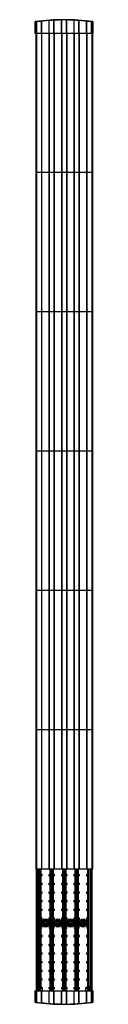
# Model space of a CAD drawing. Header units: millimetres. Extents: x 562 to 646, y 119 to 1536.
import ezdxf

# ---------------------------------------------------------------- set-up
doc = ezdxf.new("R2010")
doc.units = ezdxf.units.MM
doc.header["$LTSCALE"] = 108.555159
doc.layers.get('0').update_dxf_attribs({"linetype": 'CONTINUOUS'})

msp = doc.modelspace()

# ---------------------------------------------------------------- linework, layer by layer
at = {"color": 7}
for p, q in [((562.1, 1532.1), (562.1, 1516.6)), ((562.1, 1532.1), (563.1, 1532.1)), ((563.1, 1532.1), (563, 1533.1)), ((563.1, 1516.6), (563.1, 1532.1)), ((563.3, 1531.8), (563.3, 1516.6)), ((564.6, 1532.9), (564.8, 1532.9)), ((564.8, 1532.9), (564.8, 1533.3)), ((564.8, 1516.6), (564.8, 1532.9)), ((571.1, 1533.7), (571.1, 1534.1)), ((571.5, 1533.8), (571.1, 1533.7)), ((571.1, 1533.7), (571.1, 1516.6)), ((571.5, 1533.8), (571.5, 1516.6)), ((571.8, 1533.8), (571.5, 1533.8)), ((571.8, 1516.6), (571.8, 1533.8)), ((582.2, 1534.7), (582.2, 1516.6)), ((582.2, 1534.7), (582.5, 1534.7)), ((582.9, 1534.8), (582.5, 1534.7)), ((582.5, 1516.6), (582.5, 1534.7)), ((582.9, 1534.8), (582.9, 1535.2)), ((582.9, 1516.6), (582.9, 1534.8)), ((589.1, 1535.1), (589.1, 1535.5)), ((589.5, 1535.2), (589.1, 1535.1)), ((589.1, 1535.1), (589.1, 1516.6)), ((589.5, 1535.2), (589.5, 1516.6)), ((589.8, 1535.2), (589.5, 1535.2)), ((589.8, 1516.6), (589.8, 1535.2)), ((600.2, 1535.5), (600.2, 1516.6)), ((600.2, 1535.5), (600.5, 1535.5)), ((600.5, 1516.6), (600.5, 1535.5)), ((600.9, 1535.5), (600.5, 1535.5)), ((600.9, 1535.5), (600.9, 1535.9)), ((600.9, 1516.6), (600.9, 1535.5)), ((607.1, 1535.5), (607.1, 1535.9)), ((607.1, 1535.5), (607.1, 1516.6)), ((607.5, 1535.5), (607.1, 1535.5)), ((607.5, 1535.5), (607.5, 1516.6)), ((607.8, 1535.5), (607.5, 1535.5)), ((607.8, 1516.6), (607.8, 1535.5)), ((618.2, 1535.2), (618.2, 1516.6)), ((618.2, 1535.2), (618.5, 1535.2)), ((618.5, 1516.6), (618.5, 1535.2)), ((618.9, 1535.1), (618.5, 1535.2)), ((618.9, 1535.1), (619, 1535.5)), ((618.9, 1516.6), (618.9, 1535.1)), ((625.1, 1534.8), (625.2, 1535.2)), ((625.1, 1534.8), (625.1, 1516.6)), ((625.5, 1534.7), (625.1, 1534.8)), ((625.5, 1534.7), (625.5, 1516.6)), ((625.8, 1534.7), (625.5, 1534.7)), ((625.8, 1516.6), (625.8, 1534.7)), ((636.2, 1533.8), (636.2, 1516.6)), ((636.2, 1533.8), (636.5, 1533.8)), ((636.5, 1516.6), (636.5, 1533.8)), ((636.9, 1533.7), (636.5, 1533.8)), ((636.9, 1533.7), (637, 1534.1)), ((636.9, 1516.6), (636.9, 1533.7)), ((643.2, 1532.9), (643.3, 1533.3)), ((643.2, 1532.9), (643.2, 1516.6)), ((643.2, 1532.9), (643.4, 1532.9)), ((644.7, 1516.6), (644.7, 1531.8)), ((645.1, 1533.1), (644.9, 1532.1)), ((644.9, 1532.1), (644.9, 1516.6)), ((644.9, 1532.1), (645.9, 1532.1)), ((645.9, 1516.6), (645.9, 1532.1)), ((562.1, 1516.6), (582.9, 1516.6)), ((563.5, 1516.6), (563.5, 313.6)), ((565, 313.6), (565, 1516.6)), ((571.5, 1516.6), (571.5, 313.6)), ((571.9, 1516.6), (571.9, 313.6)), ((572.2, 313.6), (572.2, 1516.6)), ((582.6, 1516.6), (582.6, 313.6)), ((582.9, 313.6), (582.9, 1516.6)), ((582.9, 1516.6), (600.9, 1516.6)), ((583.3, 313.6), (583.3, 1516.6)), ((589.5, 1516.6), (589.5, 313.6)), ((589.9, 1516.6), (589.9, 313.6)), ((590.2, 313.6), (590.2, 1516.6)), ((600.6, 1516.6), (600.6, 313.6)), ((600.9, 313.6), (600.9, 1516.6)), ((600.9, 1516.6), (618.9, 1516.6)), ((601.3, 313.6), (601.3, 1516.6)), ((607.5, 1516.6), (607.5, 313.6)), ((607.9, 1516.6), (607.9, 313.6)), ((608.2, 313.6), (608.2, 1516.6)), ((618.6, 1516.6), (618.6, 313.6)), ((618.9, 313.6), (618.9, 1516.6)), ((618.9, 1516.6), (636.9, 1516.6)), ((619.3, 313.6), (619.3, 1516.6)), ((625.5, 1516.6), (625.5, 313.6)), ((625.9, 1516.6), (625.9, 313.6)), ((626.2, 313.6), (626.2, 1516.6)), ((636.6, 1516.6), (636.6, 313.6)), ((636.9, 313.6), (636.9, 1516.6)), ((636.9, 1516.6), (645.9, 1516.6)), ((637.3, 313.6), (637.3, 1516.6)), ((643.9, 1516.6), (643.9, 313.6)), ((645.4, 313.6), (645.4, 1516.6)), ((645.4, 1316.1), (563.5, 1316.1)), ((645.4, 1115.6), (563.5, 1115.6)), ((645.4, 915.1), (563.5, 915.1)), ((645.4, 714.6), (563.5, 714.6)), ((645.4, 514.1), (563.5, 514.1)), ((645.4, 313.6), (563.5, 313.6)), ((564.3, 138.6), (564.3, 313.6)), ((565.3, 313.6), (565.3, 138.6)), ((567.3, 138.6), (567.3, 313.6)), ((568.8, 313.6), (568.8, 144.6)), ((569.4, 139.4), (569.4, 313.6)), ((569.5, 139.6), (569.5, 313.6)), ((571, 306), (571, 313.6)), ((583.8, 313.6), (583.8, 306)), ((585.3, 313.6), (585.3, 138.6)), ((585.4, 313.6), (585.4, 138.6)), ((585.9, 138.6), (585.9, 313.6)), ((586.9, 313.6), (586.9, 138.6)), ((587.4, 138.6), (587.4, 313.6)), ((587.5, 138.6), (587.5, 313.6)), ((589, 306), (589, 313.6)), ((601.8, 313.6), (601.8, 306)), ((603.3, 313.6), (603.3, 138.6)), ((603.4, 313.6), (603.4, 138.6)), ((603.9, 138.6), (603.9, 313.6)), ((604.9, 313.6), (604.9, 138.6)), ((605.4, 138.6), (605.4, 313.6)), ((605.5, 138.6), (605.5, 313.6)), ((607, 306), (607, 313.6)), ((619.8, 313.6), (619.8, 306)), ((621.3, 313.6), (621.3, 138.6)), ((621.4, 313.6), (621.4, 138.6)), ((621.9, 138.6), (621.9, 313.6)), ((622.9, 313.6), (622.9, 138.6)), ((623.4, 138.6), (623.4, 313.6)), ((623.5, 138.6), (623.5, 313.6)), ((625, 306), (625, 313.6)), ((637.8, 313.6), (637.8, 306)), ((639.3, 313.6), (639.3, 138.6)), ((639.4, 313.6), (639.4, 138.6)), ((640, 144.6), (640, 313.6)), ((641.5, 313.6), (641.5, 138.6)), ((643.5, 138.6), (643.5, 313.6)), ((644.5, 138.6), (644.5, 313.6)), ((564.3, 305.8), (564.3, 141.8)), ((564.7, 305.1), (565.3, 304.9)), ((569.5, 306), (572.5, 306)), ((572.5, 304), (569.5, 304)), ((570.5, 306), (570.5, 304)), ((571, 293.5), (571, 304)), ((572, 304), (572, 306)), ((572.5, 304), (572.5, 306)), ((582.4, 306), (585.3, 306)), ((582.4, 306), (582.4, 304)), ((582.4, 304), (585.3, 304)), ((582.7, 306), (582.7, 304)), ((583.8, 304), (583.8, 293.5)), ((584.2, 304), (584.2, 306)), ((587.5, 306), (590.5, 306)), ((590.5, 304), (587.5, 304)), ((588.5, 306), (588.5, 304)), ((589, 293.5), (589, 304)), ((590, 304), (590, 306)), ((590.5, 304), (590.5, 306)), ((600.4, 306), (603.3, 306)), ((600.4, 306), (600.4, 304)), ((600.4, 304), (603.3, 304)), ((600.7, 306), (600.7, 304)), ((601.8, 304), (601.8, 293.5)), ((602.2, 304), (602.2, 306)), ((605.5, 306), (608.5, 306)), ((608.5, 304), (605.5, 304)), ((606.5, 306), (606.5, 304)), ((607, 293.5), (607, 304)), ((608, 304), (608, 306)), ((608.5, 304), (608.5, 306)), ((618.2, 306), (621.3, 306)), ((618.2, 306), (618.2, 304)), ((618.2, 304), (621.3, 304)), ((618.7, 306), (618.7, 304)), ((619.8, 304), (619.8, 293.5)), ((620.2, 304), (620.2, 306)), ((623.5, 306), (626.5, 306)), ((626.5, 304), (623.5, 304)), ((624.5, 306), (624.5, 304)), ((625, 293.5), (625, 304)), ((626, 304), (626, 306)), ((626.5, 304), (626.5, 306)), ((636.2, 306), (639.3, 306)), ((636.2, 306), (636.2, 304)), ((636.2, 304), (639.3, 304)), ((636.7, 306), (636.7, 304)), ((637.8, 304), (637.8, 293.5)), ((638.2, 304), (638.2, 306)), ((643.5, 304.9), (644.1, 305.2)), ((564.3, 291.8), (564.6, 291.8)), ((564.6, 280.8), (564.6, 291.8)), ((565.3, 292.7), (564.7, 292.4)), ((564.9, 292.2), (564.7, 292.4)), ((565.3, 292.3), (564.9, 292.2)), ((569.5, 293.5), (572.5, 293.5)), ((572.5, 291.5), (569.5, 291.5)), ((570.5, 293.5), (570.5, 291.5)), ((571, 281), (571, 291.5)), ((572, 291.5), (572, 293.5)), ((572.5, 291.5), (572.5, 293.5)), ((582.4, 293.5), (585.3, 293.5)), ((582.4, 293.5), (582.4, 291.5)), ((582.4, 291.5), (585.3, 291.5)), ((582.7, 293.5), (582.7, 291.5)), ((583.8, 291.5), (583.8, 281)), ((584.2, 291.5), (584.2, 293.5)), ((587.5, 293.5), (590.5, 293.5)), ((590.5, 291.5), (587.5, 291.5)), ((588.5, 293.5), (588.5, 291.5)), ((589, 281), (589, 291.5)), ((590, 291.5), (590, 293.5)), ((590.5, 291.5), (590.5, 293.5)), ((600.4, 293.5), (603.3, 293.5)), ((600.4, 293.5), (600.4, 291.5)), ((600.4, 291.5), (603.3, 291.5)), ((600.7, 293.5), (600.7, 291.5)), ((601.8, 291.5), (601.8, 281)), ((602.2, 291.5), (602.2, 293.5)), ((605.5, 293.5), (608.5, 293.5)), ((608.5, 291.5), (605.5, 291.5)), ((606.5, 293.5), (606.5, 291.5)), ((607, 281), (607, 291.5)), ((608, 291.5), (608, 293.5)), ((608.5, 291.5), (608.5, 293.5)), ((618.2, 293.5), (621.3, 293.5)), ((618.2, 293.5), (618.2, 291.5)), ((618.2, 291.5), (621.3, 291.5)), ((618.7, 293.5), (618.7, 291.5)), ((619.8, 291.5), (619.8, 281)), ((620.2, 291.5), (620.2, 293.5)), ((623.5, 293.5), (626.5, 293.5)), ((626.5, 291.5), (623.5, 291.5)), ((624.5, 293.5), (624.5, 291.5)), ((625, 281), (625, 291.5)), ((626, 291.5), (626, 293.5)), ((626.5, 291.5), (626.5, 293.5)), ((636.2, 293.5), (639.3, 293.5)), ((636.2, 293.5), (636.2, 291.5)), ((636.2, 291.5), (639.3, 291.5)), ((636.7, 293.5), (636.7, 291.5)), ((637.8, 291.5), (637.8, 281)), ((638.2, 291.5), (638.2, 293.5)), ((644.1, 292.4), (643.5, 292.7)), ((644, 292.1), (643.5, 292.3)), ((644.1, 292.4), (644, 292.1)), ((644.2, 291.8), (644.2, 280.8)), ((564.6, 280.8), (564.3, 280.8)), ((564.7, 280.1), (564.9, 280.4)), ((564.7, 280.1), (565.3, 279.9)), ((564.9, 280.4), (565.3, 280.2)), ((569.5, 281), (572.5, 281)), ((572.5, 279), (569.5, 279)), ((570.5, 281), (570.5, 279)), ((571, 268.5), (571, 279)), ((572, 279), (572, 281)), ((572.5, 279), (572.5, 281)), ((582.4, 281), (585.3, 281)), ((582.4, 281), (582.4, 279)), ((582.4, 279), (585.3, 279)), ((582.7, 281), (582.7, 279)), ((583.8, 279), (583.8, 268.5)), ((584.2, 279), (584.2, 281)), ((587.5, 281), (590.5, 281)), ((590.5, 279), (587.5, 279)), ((588.5, 281), (588.5, 279)), ((589, 268.5), (589, 279)), ((590, 279), (590, 281)), ((590.5, 279), (590.5, 281)), ((600.4, 281), (603.3, 281)), ((600.4, 281), (600.4, 279)), ((600.4, 279), (603.3, 279)), ((600.7, 281), (600.7, 279)), ((601.8, 279), (601.8, 268.5)), ((602.2, 279), (602.2, 281)), ((605.5, 281), (608.5, 281)), ((608.5, 279), (605.5, 279)), ((606.5, 281), (606.5, 279)), ((607, 268.5), (607, 279)), ((608, 279), (608, 281)), ((608.5, 279), (608.5, 281)), ((618.2, 281), (621.3, 281)), ((618.2, 281), (618.2, 279)), ((618.2, 279), (621.3, 279)), ((618.7, 281), (618.7, 279)), ((619.8, 279), (619.8, 268.5)), ((620.2, 279), (620.2, 281)), ((623.5, 281), (626.5, 281)), ((626.5, 279), (623.5, 279)), ((624.5, 281), (624.5, 279)), ((625, 268.5), (625, 279)), ((626, 279), (626, 281)), ((626.5, 279), (626.5, 281)), ((636.2, 281), (639.3, 281)), ((636.2, 281), (636.2, 279)), ((636.2, 279), (639.3, 279)), ((636.7, 281), (636.7, 279)), ((637.8, 279), (637.8, 268.5)), ((638.2, 279), (638.2, 281)), ((643.5, 280.2), (644, 280.4)), ((643.5, 279.9), (644.1, 280.2)), ((644, 280.4), (644.1, 280.2)), ((644.5, 280.8), (644.2, 280.8)), ((564.3, 266.8), (564.6, 266.8)), ((564.6, 255.8), (564.3, 255.8)), ((564.6, 255.8), (564.6, 266.8)), ((565.3, 267.7), (564.7, 267.4)), ((564.9, 267.2), (564.7, 267.4)), ((564.7, 255.1), (564.9, 255.4)), ((564.7, 255.1), (565.3, 254.9)), ((565.3, 267.3), (564.9, 267.2)), ((564.9, 255.4), (565.3, 255.2)), ((569.5, 268.5), (572.5, 268.5)), ((572.5, 266.5), (569.5, 266.5)), ((569.5, 256), (572.5, 256)), ((570.5, 268.5), (570.5, 266.5)), ((570.5, 256), (570.5, 254)), ((571, 256), (571, 266.5)), ((572, 266.5), (572, 268.5)), ((572, 254), (572, 256)), ((572.5, 266.5), (572.5, 268.5)), ((572.5, 254), (572.5, 256)), ((582.4, 268.5), (585.3, 268.5)), ((582.4, 268.5), (582.4, 266.5)), ((582.4, 266.5), (585.3, 266.5)), ((582.4, 256), (585.3, 256)), ((582.4, 256), (582.4, 254)), ((582.7, 268.5), (582.7, 266.5)), ((582.7, 256), (582.7, 254)), ((583.8, 266.5), (583.8, 256)), ((584.2, 266.5), (584.2, 268.5)), ((584.2, 254), (584.2, 256)), ((587.5, 268.5), (590.5, 268.5)), ((590.5, 266.5), (587.5, 266.5)), ((587.5, 256), (590.5, 256)), ((588.5, 268.5), (588.5, 266.5)), ((588.5, 256), (588.5, 254)), ((589, 256), (589, 266.5)), ((590, 266.5), (590, 268.5)), ((590, 254), (590, 256)), ((590.5, 266.5), (590.5, 268.5)), ((590.5, 254), (590.5, 256)), ((600.4, 268.5), (603.3, 268.5)), ((600.4, 268.5), (600.4, 266.5)), ((600.4, 266.5), (603.3, 266.5)), ((600.4, 256), (603.3, 256)), ((600.4, 256), (600.4, 254)), ((600.7, 268.5), (600.7, 266.5)), ((600.7, 256), (600.7, 254)), ((601.8, 266.5), (601.8, 256)), ((602.2, 266.5), (602.2, 268.5)), ((602.2, 254), (602.2, 256)), ((605.5, 268.5), (608.5, 268.5)), ((608.5, 266.5), (605.5, 266.5)), ((605.5, 256), (608.5, 256)), ((606.5, 268.5), (606.5, 266.5)), ((606.5, 256), (606.5, 254)), ((607, 256), (607, 266.5)), ((608, 266.5), (608, 268.5)), ((608, 254), (608, 256)), ((608.5, 266.5), (608.5, 268.5)), ((608.5, 254), (608.5, 256)), ((618.2, 268.5), (621.3, 268.5)), ((618.2, 268.5), (618.2, 266.5)), ((618.2, 266.5), (621.3, 266.5)), ((618.2, 256), (621.3, 256)), ((618.2, 256), (618.2, 254)), ((618.7, 268.5), (618.7, 266.5)), ((618.7, 256), (618.7, 254)), ((619.8, 266.5), (619.8, 256)), ((620.2, 266.5), (620.2, 268.5)), ((620.2, 254), (620.2, 256)), ((623.5, 268.5), (626.5, 268.5)), ((626.5, 266.5), (623.5, 266.5)), ((623.5, 256), (626.5, 256)), ((624.5, 268.5), (624.5, 266.5)), ((624.5, 256), (624.5, 254)), ((625, 256), (625, 266.5)), ((626, 266.5), (626, 268.5)), ((626, 254), (626, 256)), ((626.5, 266.5), (626.5, 268.5)), ((626.5, 254), (626.5, 256)), ((636.2, 268.5), (639.3, 268.5)), ((636.2, 268.5), (636.2, 266.5)), ((636.2, 266.5), (639.3, 266.5)), ((636.2, 256), (639.3, 256)), ((636.2, 256), (636.2, 254)), ((636.7, 268.5), (636.7, 266.5)), ((636.7, 256), (636.7, 254)), ((637.8, 266.5), (637.8, 256)), ((638.2, 266.5), (638.2, 268.5)), ((638.2, 254), (638.2, 256)), ((644.1, 267.4), (643.5, 267.7)), ((644, 267.1), (643.5, 267.3)), ((643.5, 255.2), (644, 255.4)), ((643.5, 254.9), (644.1, 255.2)), ((644.1, 267.4), (644, 267.1)), ((644, 255.4), (644.1, 255.2)), ((644.2, 266.8), (644.2, 255.8)), ((644.5, 255.8), (644.2, 255.8)), ((564.3, 241.8), (564.6, 241.8)), ((564.6, 230.8), (564.6, 241.8)), ((565.3, 242.7), (564.7, 242.4)), ((564.9, 242.2), (564.7, 242.4)), ((565.3, 242.3), (564.9, 242.2)), ((572.5, 254), (569.5, 254)), ((569.5, 243.5), (572.5, 243.5)), ((572.5, 241.5), (569.5, 241.5)), ((570.5, 243.5), (570.5, 241.5)), ((571, 243.5), (571, 254)), ((571, 231), (571, 241.5)), ((572, 241.5), (572, 243.5)), ((572.5, 241.5), (572.5, 243.5)), ((582.4, 254), (585.3, 254)), ((582.4, 243.5), (585.3, 243.5)), ((582.4, 243.5), (582.4, 241.5)), ((582.4, 241.5), (585.3, 241.5)), ((582.7, 243.5), (582.7, 241.5)), ((583.8, 254), (583.8, 243.5)), ((583.8, 241.5), (583.8, 231)), ((584.2, 241.5), (584.2, 243.5)), ((590.5, 254), (587.5, 254)), ((587.5, 243.5), (590.5, 243.5)), ((590.5, 241.5), (587.5, 241.5)), ((588.5, 243.5), (588.5, 241.5)), ((589, 243.5), (589, 254)), ((589, 231), (589, 241.5)), ((590, 241.5), (590, 243.5)), ((590.5, 241.5), (590.5, 243.5)), ((600.4, 254), (603.3, 254)), ((600.4, 243.5), (603.3, 243.5)), ((600.4, 243.5), (600.4, 241.5)), ((600.4, 241.5), (603.3, 241.5)), ((600.7, 243.5), (600.7, 241.5)), ((601.8, 254), (601.8, 243.5)), ((601.8, 241.5), (601.8, 231)), ((602.2, 241.5), (602.2, 243.5)), ((608.5, 254), (605.5, 254)), ((605.5, 243.5), (608.5, 243.5)), ((608.5, 241.5), (605.5, 241.5)), ((606.5, 243.5), (606.5, 241.5)), ((607, 243.5), (607, 254)), ((607, 231), (607, 241.5)), ((608, 241.5), (608, 243.5)), ((608.5, 241.5), (608.5, 243.5)), ((618.2, 254), (621.3, 254)), ((618.2, 243.5), (621.3, 243.5)), ((618.2, 243.5), (618.2, 241.5)), ((618.2, 241.5), (621.3, 241.5)), ((618.7, 243.5), (618.7, 241.5)), ((619.8, 254), (619.8, 243.5)), ((619.8, 241.5), (619.8, 231)), ((620.2, 241.5), (620.2, 243.5)), ((626.5, 254), (623.5, 254)), ((623.5, 243.5), (626.5, 243.5)), ((626.5, 241.5), (623.5, 241.5)), ((624.5, 243.5), (624.5, 241.5)), ((625, 243.5), (625, 254)), ((625, 231), (625, 241.5)), ((626, 241.5), (626, 243.5)), ((626.5, 241.5), (626.5, 243.5)), ((636.2, 254), (639.3, 254)), ((636.2, 243.5), (639.3, 243.5)), ((636.2, 243.5), (636.2, 241.5)), ((636.2, 241.5), (639.3, 241.5)), ((636.7, 243.5), (636.7, 241.5)), ((637.8, 254), (637.8, 243.5)), ((637.8, 241.5), (637.8, 231)), ((638.2, 241.5), (638.2, 243.5)), ((644.1, 242.4), (643.5, 242.7)), ((644, 242.1), (643.5, 242.3)), ((644.1, 242.4), (644, 242.1)), ((644.2, 241.8), (644.2, 230.8)), ((564.6, 230.8), (564.3, 230.8)), ((564.7, 230.1), (564.9, 230.4)), ((564.7, 230.1), (565.3, 229.9)), ((564.9, 230.4), (565.3, 230.2)), ((569.5, 231), (572, 231)), ((572, 229), (569.5, 229)), ((570.5, 231), (570.5, 229)), ((571, 218.5), (571, 229)), ((572, 229), (572, 231)), ((582.7, 231), (585.3, 231)), ((582.7, 231), (582.7, 229)), ((582.7, 229), (585.3, 229)), ((583.8, 229), (583.8, 218.5)), ((584.2, 229), (584.2, 231)), ((587.5, 231), (590, 231)), ((590, 229), (587.5, 229)), ((588.5, 231), (588.5, 229)), ((589, 218.5), (589, 229)), ((590, 229), (590, 231)), ((600.7, 231), (603.3, 231)), ((600.7, 231), (600.7, 229)), ((600.7, 229), (603.3, 229)), ((601.8, 229), (601.8, 218.5)), ((602.2, 229), (602.2, 231)), ((605.5, 231), (608, 231)), ((608, 229), (605.5, 229)), ((606.5, 231), (606.5, 229)), ((607, 218.5), (607, 229)), ((608, 229), (608, 231)), ((618.7, 231), (621.3, 231)), ((618.7, 231), (618.7, 229)), ((618.7, 229), (621.3, 229)), ((619.8, 229), (619.8, 218.5)), ((620.2, 229), (620.2, 231)), ((623.5, 231), (626, 231)), ((626, 229), (623.5, 229)), ((624.5, 231), (624.5, 229)), ((625, 218.5), (625, 229)), ((626, 229), (626, 231)), ((636.7, 231), (639.3, 231)), ((636.7, 231), (636.7, 229)), ((636.7, 229), (639.3, 229)), ((637.8, 229), (637.8, 218.5)), ((638.2, 229), (638.2, 231)), ((643.5, 230.2), (644, 230.4)), ((643.5, 229.9), (644.1, 230.2)), ((644, 230.4), (644.1, 230.2)), ((644.5, 230.8), (644.2, 230.8)), ((564.3, 216.8), (564.6, 216.8)), ((564.6, 205.8), (564.6, 216.8)), ((565.3, 217.7), (564.7, 217.4)), ((564.9, 217.2), (564.7, 217.4)), ((565.3, 217.3), (564.9, 217.2)), ((569.5, 218.5), (572.5, 218.5)), ((572.5, 216.5), (569.5, 216.5)), ((570.5, 218.5), (570.5, 216.5)), ((571, 206), (571, 216.5)), ((572, 216.5), (572, 218.5)), ((572.5, 216.5), (572.5, 218.5)), ((582.4, 218.5), (585.3, 218.5)), ((582.4, 218.5), (582.4, 216.5)), ((582.4, 216.5), (585.3, 216.5)), ((582.7, 218.5), (582.7, 216.5)), ((583.8, 216.5), (583.8, 206)), ((584.2, 216.5), (584.2, 218.5)), ((587.5, 218.5), (590.5, 218.5)), ((590.5, 216.5), (587.5, 216.5)), ((588.5, 218.5), (588.5, 216.5)), ((589, 206), (589, 216.5)), ((590, 216.5), (590, 218.5)), ((590.5, 216.5), (590.5, 218.5)), ((600.4, 218.5), (603.3, 218.5)), ((600.4, 218.5), (600.4, 216.5)), ((600.4, 216.5), (603.3, 216.5)), ((600.7, 218.5), (600.7, 216.5)), ((601.8, 216.5), (601.8, 206)), ((602.2, 216.5), (602.2, 218.5)), ((605.5, 218.5), (608.5, 218.5)), ((608.5, 216.5), (605.5, 216.5)), ((606.5, 218.5), (606.5, 216.5)), ((607, 206), (607, 216.5)), ((608, 216.5), (608, 218.5)), ((608.5, 216.5), (608.5, 218.5)), ((618.2, 218.5), (621.3, 218.5)), ((618.2, 218.5), (618.2, 216.5)), ((618.2, 216.5), (621.3, 216.5)), ((618.7, 218.5), (618.7, 216.5)), ((619.8, 216.5), (619.8, 206)), ((620.2, 216.5), (620.2, 218.5)), ((623.5, 218.5), (626.5, 218.5)), ((626.5, 216.5), (623.5, 216.5)), ((624.5, 218.5), (624.5, 216.5)), ((625, 206), (625, 216.5)), ((626, 216.5), (626, 218.5)), ((626.5, 216.5), (626.5, 218.5)), ((636.2, 218.5), (639.3, 218.5)), ((636.2, 218.5), (636.2, 216.5)), ((636.2, 216.5), (639.3, 216.5)), ((636.7, 218.5), (636.7, 216.5)), ((637.8, 216.5), (637.8, 206)), ((638.2, 216.5), (638.2, 218.5)), ((644.1, 217.4), (643.5, 217.7)), ((644, 217.1), (643.5, 217.3)), ((644.1, 217.4), (644, 217.1)), ((644.2, 216.8), (644.2, 205.8)), ((564.6, 205.8), (564.3, 205.8)), ((564.7, 205.1), (564.9, 205.4)), ((564.7, 205.1), (565.3, 204.9)), ((564.9, 205.4), (565.3, 205.2)), ((569.5, 206), (572.5, 206)), ((572.5, 204), (569.5, 204)), ((570.5, 206), (570.5, 204)), ((571, 193.5), (571, 204)), ((572, 204), (572, 206)), ((572.5, 204), (572.5, 206)), ((582.4, 206), (585.3, 206)), ((582.4, 206), (582.4, 204)), ((582.4, 204), (585.3, 204)), ((582.7, 206), (582.7, 204)), ((583.8, 204), (583.8, 193.5)), ((584.2, 204), (584.2, 206)), ((587.5, 206), (590.5, 206)), ((590.5, 204), (587.5, 204)), ((588.5, 206), (588.5, 204)), ((589, 193.5), (589, 204)), ((590, 204), (590, 206)), ((590.5, 204), (590.5, 206)), ((600.4, 206), (603.3, 206)), ((600.4, 206), (600.4, 204)), ((600.4, 204), (603.3, 204)), ((600.7, 206), (600.7, 204)), ((601.8, 204), (601.8, 193.5)), ((602.2, 204), (602.2, 206)), ((605.5, 206), (608.5, 206)), ((608.5, 204), (605.5, 204)), ((606.5, 206), (606.5, 204)), ((607, 193.5), (607, 204)), ((608, 204), (608, 206)), ((608.5, 204), (608.5, 206)), ((618.2, 206), (621.3, 206)), ((618.2, 206), (618.2, 204)), ((618.2, 204), (621.3, 204)), ((618.7, 206), (618.7, 204)), ((619.8, 204), (619.8, 193.5)), ((620.2, 204), (620.2, 206)), ((623.5, 206), (626.5, 206)), ((626.5, 204), (623.5, 204)), ((624.5, 206), (624.5, 204)), ((625, 193.5), (625, 204)), ((626, 204), (626, 206)), ((626.5, 204), (626.5, 206)), ((636.2, 206), (639.3, 206)), ((636.2, 206), (636.2, 204)), ((636.2, 204), (639.3, 204)), ((636.7, 206), (636.7, 204)), ((637.8, 204), (637.8, 193.5)), ((638.2, 204), (638.2, 206)), ((643.5, 205.2), (644, 205.4)), ((643.5, 204.9), (644.1, 205.2)), ((644, 205.4), (644.1, 205.2)), ((644.5, 205.8), (644.2, 205.8)), ((564.3, 191.8), (564.6, 191.8)), ((564.6, 180.8), (564.6, 191.8)), ((565.3, 192.7), (564.7, 192.4)), ((564.9, 192.2), (564.7, 192.4)), ((565.3, 192.3), (564.9, 192.2)), ((569.5, 193.5), (572.5, 193.5)), ((572.5, 191.5), (569.5, 191.5)), ((570.5, 193.5), (570.5, 191.5)), ((571, 181), (571, 191.5)), ((572, 191.5), (572, 193.5)), ((572.5, 191.5), (572.5, 193.5)), ((582.4, 193.5), (585.3, 193.5)), ((582.4, 193.5), (582.4, 191.5)), ((582.4, 191.5), (585.3, 191.5)), ((582.7, 193.5), (582.7, 191.5)), ((583.8, 191.5), (583.8, 181)), ((584.2, 191.5), (584.2, 193.5)), ((587.5, 193.5), (590.5, 193.5)), ((590.5, 191.5), (587.5, 191.5)), ((588.5, 193.5), (588.5, 191.5)), ((589, 181), (589, 191.5)), ((590, 191.5), (590, 193.5)), ((590.5, 191.5), (590.5, 193.5)), ((600.4, 193.5), (603.3, 193.5)), ((600.4, 193.5), (600.4, 191.5)), ((600.4, 191.5), (603.3, 191.5)), ((600.7, 193.5), (600.7, 191.5)), ((601.8, 191.5), (601.8, 181)), ((602.2, 191.5), (602.2, 193.5)), ((605.5, 193.5), (608.5, 193.5)), ((608.5, 191.5), (605.5, 191.5)), ((606.5, 193.5), (606.5, 191.5)), ((607, 181), (607, 191.5)), ((608, 191.5), (608, 193.5)), ((608.5, 191.5), (608.5, 193.5)), ((618.2, 193.5), (621.3, 193.5)), ((618.2, 193.5), (618.2, 191.5)), ((618.2, 191.5), (621.3, 191.5)), ((618.7, 193.5), (618.7, 191.5)), ((619.8, 191.5), (619.8, 181)), ((620.2, 191.5), (620.2, 193.5)), ((623.5, 193.5), (626.5, 193.5)), ((626.5, 191.5), (623.5, 191.5)), ((624.5, 193.5), (624.5, 191.5)), ((625, 181), (625, 191.5)), ((626, 191.5), (626, 193.5)), ((626.5, 191.5), (626.5, 193.5)), ((636.2, 193.5), (639.3, 193.5)), ((636.2, 193.5), (636.2, 191.5)), ((636.2, 191.5), (639.3, 191.5)), ((636.7, 193.5), (636.7, 191.5)), ((637.8, 191.5), (637.8, 181)), ((638.2, 191.5), (638.2, 193.5)), ((644.1, 192.4), (643.5, 192.7)), ((644, 192.1), (643.5, 192.3)), ((644.1, 192.4), (644, 192.1)), ((644.2, 191.8), (644.2, 180.8)), ((564.6, 180.8), (564.3, 180.8)), ((564.7, 180.1), (564.9, 180.4)), ((564.7, 180.1), (565.3, 179.9)), ((564.9, 180.4), (565.3, 180.2)), ((569.5, 181), (572.5, 181)), ((572.5, 179), (569.5, 179)), ((570.5, 181), (570.5, 179)), ((571, 168.5), (571, 179)), ((572, 179), (572, 181)), ((572.5, 179), (572.5, 181)), ((582.4, 181), (585.3, 181)), ((582.4, 181), (582.4, 179)), ((582.4, 179), (585.3, 179)), ((582.7, 181), (582.7, 179)), ((583.8, 179), (583.8, 168.5)), ((584.2, 179), (584.2, 181)), ((587.5, 181), (590.5, 181)), ((590.5, 179), (587.5, 179)), ((588.5, 181), (588.5, 179)), ((589, 168.5), (589, 179)), ((590, 179), (590, 181)), ((590.5, 179), (590.5, 181)), ((600.4, 181), (603.3, 181)), ((600.4, 181), (600.4, 179)), ((600.4, 179), (603.3, 179)), ((600.7, 181), (600.7, 179)), ((601.8, 179), (601.8, 168.5)), ((602.2, 179), (602.2, 181)), ((605.5, 181), (608.5, 181)), ((608.5, 179), (605.5, 179)), ((606.5, 181), (606.5, 179)), ((607, 168.5), (607, 179)), ((608, 179), (608, 181)), ((608.5, 179), (608.5, 181)), ((618.2, 181), (621.3, 181)), ((618.2, 181), (618.2, 179)), ((618.2, 179), (621.3, 179)), ((618.7, 181), (618.7, 179)), ((619.8, 179), (619.8, 168.5)), ((620.2, 179), (620.2, 181)), ((623.5, 181), (626.5, 181)), ((626.5, 179), (623.5, 179)), ((624.5, 181), (624.5, 179)), ((625, 168.5), (625, 179)), ((626, 179), (626, 181)), ((626.5, 179), (626.5, 181)), ((636.2, 181), (639.3, 181)), ((636.2, 181), (636.2, 179)), ((636.2, 179), (639.3, 179)), ((636.7, 181), (636.7, 179)), ((637.8, 179), (637.8, 168.5)), ((638.2, 179), (638.2, 181)), ((643.5, 180.2), (644, 180.4)), ((643.5, 179.9), (644.1, 180.2)), ((644, 180.4), (644.1, 180.2)), ((644.5, 180.8), (644.2, 180.8)), ((564.3, 166.8), (564.6, 166.8)), ((564.6, 155.8), (564.6, 166.8)), ((565.3, 167.7), (564.7, 167.4)), ((564.9, 167.2), (564.7, 167.4)), ((565.3, 167.3), (564.9, 167.2)), ((569.5, 168.5), (572.5, 168.5)), ((572.5, 166.5), (569.5, 166.5)), ((569.5, 156), (572.5, 156)), ((570.5, 168.5), (570.5, 166.5)), ((570.5, 156), (570.5, 154)), ((571, 156), (571, 166.5)), ((572, 166.5), (572, 168.5)), ((572, 154), (572, 156)), ((572.5, 166.5), (572.5, 168.5)), ((572.5, 154), (572.5, 156)), ((582.4, 168.5), (585.3, 168.5)), ((582.4, 168.5), (582.4, 166.5)), ((582.4, 166.5), (585.3, 166.5)), ((582.4, 156), (585.3, 156)), ((582.4, 156), (582.4, 154)), ((582.7, 168.5), (582.7, 166.5)), ((582.7, 156), (582.7, 154)), ((583.8, 166.5), (583.8, 156)), ((584.2, 166.5), (584.2, 168.5)), ((584.2, 154), (584.2, 156)), ((587.5, 168.5), (590.5, 168.5)), ((590.5, 166.5), (587.5, 166.5)), ((587.5, 156), (590.5, 156)), ((588.5, 168.5), (588.5, 166.5)), ((588.5, 156), (588.5, 154)), ((589, 156), (589, 166.5)), ((590, 166.5), (590, 168.5)), ((590, 154), (590, 156)), ((590.5, 166.5), (590.5, 168.5)), ((590.5, 154), (590.5, 156)), ((600.4, 168.5), (603.3, 168.5)), ((600.4, 168.5), (600.4, 166.5)), ((600.4, 166.5), (603.3, 166.5)), ((600.4, 156), (603.3, 156)), ((600.4, 156), (600.4, 154)), ((600.7, 168.5), (600.7, 166.5)), ((600.7, 156), (600.7, 154)), ((601.8, 166.5), (601.8, 156)), ((602.2, 166.5), (602.2, 168.5)), ((602.2, 154), (602.2, 156)), ((605.5, 168.5), (608.5, 168.5)), ((608.5, 166.5), (605.5, 166.5)), ((605.5, 156), (608.5, 156)), ((606.5, 168.5), (606.5, 166.5)), ((606.5, 156), (606.5, 154)), ((607, 156), (607, 166.5)), ((608, 166.5), (608, 168.5)), ((608, 154), (608, 156)), ((608.5, 166.5), (608.5, 168.5)), ((608.5, 154), (608.5, 156)), ((618.2, 168.5), (621.3, 168.5)), ((618.2, 168.5), (618.2, 166.5)), ((618.2, 166.5), (621.3, 166.5)), ((618.2, 156), (621.3, 156)), ((618.2, 156), (618.2, 154)), ((618.7, 168.5), (618.7, 166.5)), ((618.7, 156), (618.7, 154)), ((619.8, 166.5), (619.8, 156)), ((620.2, 166.5), (620.2, 168.5)), ((620.2, 154), (620.2, 156)), ((623.5, 168.5), (626.5, 168.5)), ((626.5, 166.5), (623.5, 166.5)), ((623.5, 156), (626.5, 156)), ((624.5, 168.5), (624.5, 166.5)), ((624.5, 156), (624.5, 154)), ((625, 156), (625, 166.5)), ((626, 166.5), (626, 168.5)), ((626, 154), (626, 156)), ((626.5, 166.5), (626.5, 168.5)), ((626.5, 154), (626.5, 156)), ((636.2, 168.5), (639.3, 168.5)), ((636.2, 168.5), (636.2, 166.5)), ((636.2, 166.5), (639.3, 166.5)), ((636.2, 156), (639.3, 156)), ((636.2, 156), (636.2, 154)), ((636.7, 168.5), (636.7, 166.5)), ((636.7, 156), (636.7, 154)), ((637.8, 166.5), (637.8, 156)), ((638.2, 166.5), (638.2, 168.5)), ((638.2, 154), (638.2, 156)), ((644.1, 167.4), (643.5, 167.7)), ((644, 167.1), (643.5, 167.3)), ((644.1, 167.4), (644, 167.1)), ((644.2, 166.8), (644.2, 155.8)), ((564.6, 155.8), (564.3, 155.8)), ((564.7, 155.1), (564.9, 155.4)), ((564.7, 155.1), (565.3, 154.9)), ((565.3, 142.7), (564.7, 142.4)), ((564.9, 155.4), (565.3, 155.2)), ((569.4, 144.6), (568.1, 144.6)), ((568.1, 144.6), (568.1, 138.6)), ((568.9, 138.6), (568.9, 144.6)), ((571.7, 143.2), (569.2, 139.1)), ((572.5, 154), (569.5, 154)), ((569.5, 143.5), (572.5, 143.5)), ((570.5, 143.5), (570.5, 141.5)), ((571, 143.5), (571, 154)), ((571.2, 142.4), (572.5, 142.4)), ((572.5, 143.2), (571.7, 143.2)), ((572, 143.2), (572, 143.5)), ((572.5, 141.5), (572.5, 143.5)), ((572.5, 143.2), (572.5, 138.6)), ((582.4, 154), (585.3, 154)), ((582.4, 143.5), (585.3, 143.5)), ((582.4, 143.5), (582.4, 141.5)), ((582.7, 143.5), (582.7, 141.5)), ((583.8, 154), (583.8, 143.5)), ((584.2, 141.5), (584.2, 143.5)), ((590.5, 154), (587.5, 154)), ((587.5, 143.5), (590.5, 143.5)), ((588.5, 143.5), (588.5, 141.5)), ((589, 143.5), (589, 154)), ((590, 141.5), (590, 143.5)), ((590.5, 141.5), (590.5, 143.5)), ((600.4, 154), (603.3, 154)), ((600.4, 143.5), (603.3, 143.5)), ((600.4, 143.5), (600.4, 141.5)), ((600.7, 143.5), (600.7, 141.5)), ((601.8, 154), (601.8, 143.5)), ((602.2, 141.5), (602.2, 143.5)), ((608.5, 154), (605.5, 154)), ((605.5, 143.5), (608.5, 143.5)), ((606.5, 143.5), (606.5, 141.5)), ((607, 143.5), (607, 154)), ((608, 141.5), (608, 143.5)), ((608.5, 141.5), (608.5, 143.5)), ((618.2, 154), (621.3, 154)), ((618.2, 143.5), (621.3, 143.5)), ((618.2, 143.5), (618.2, 141.5)), ((618.7, 143.5), (618.7, 141.5)), ((619.8, 154), (619.8, 143.5)), ((620.2, 141.5), (620.2, 143.5)), ((626.5, 154), (623.5, 154)), ((623.5, 143.5), (626.5, 143.5)), ((624.5, 143.5), (624.5, 141.5)), ((625, 143.5), (625, 154)), ((626, 141.5), (626, 143.5)), ((626.5, 141.5), (626.5, 143.5)), ((636.4, 143.2), (635.6, 143.2)), ((635.6, 138.6), (635.6, 143.2)), ((635.6, 142.4), (636.9, 142.4)), ((636.2, 154), (639.3, 154)), ((636.2, 143.5), (639.3, 143.5)), ((636.2, 143.5), (636.2, 143.2)), ((636.4, 143.2), (638.9, 139.1)), ((636.7, 143.5), (636.7, 142.6)), ((637.8, 154), (637.8, 143.5)), ((638.2, 141.5), (638.2, 143.5)), ((640.7, 144.6), (639.4, 144.6)), ((639.9, 144.6), (639.9, 138.6)), ((640.7, 138.6), (640.7, 144.6)), ((643.5, 155.2), (644, 155.4)), ((643.5, 154.9), (644.1, 155.2)), ((644.1, 142.4), (643.5, 142.7)), ((644, 155.4), (644.1, 155.2)), ((644.5, 155.8), (644.2, 155.8)), ((562.1, 138.6), (645.9, 138.6)), ((562.1, 138.6), (562.1, 123)), ((563.1, 123), (563.1, 138.6)), ((563.3, 138.6), (563.3, 123.3)), ((564.8, 122.2), (564.8, 138.6)), ((568.1, 138.6), (570.7, 138.6)), ((569.2, 139.1), (569.2, 138.6)), ((570.7, 141.5), (569.5, 141.5)), ((570.7, 138.6), (570.7, 138.6)), ((571.1, 138.6), (571.1, 121.4)), ((571.5, 138.6), (571.5, 121.4)), ((571.8, 121.4), (571.8, 138.6)), ((572.5, 141.5), (572.5, 141.5)), ((582.2, 138.6), (582.2, 120.4)), ((585.3, 141.5), (582.4, 141.5)), ((582.5, 120.4), (582.5, 138.6)), ((582.9, 120.4), (582.9, 138.6)), ((583.8, 141.5), (583.8, 138.6)), ((587.5, 141.5), (590.5, 141.5)), ((589, 138.6), (589, 141.5)), ((589.1, 138.6), (589.1, 120)), ((589.5, 138.6), (589.5, 120)), ((589.8, 120), (589.8, 138.6)), ((600.2, 138.6), (600.2, 119.7)), ((603.3, 141.5), (600.4, 141.5)), ((600.5, 119.7), (600.5, 138.6)), ((600.9, 119.7), (600.9, 138.6)), ((601.8, 141.5), (601.8, 138.6)), ((605.5, 141.5), (608.5, 141.5)), ((607, 138.6), (607, 141.5)), ((607.1, 138.6), (607.1, 119.7)), ((607.5, 138.6), (607.5, 119.7)), ((607.8, 119.7), (607.8, 138.6)), ((621.3, 141.5), (618.2, 141.5)), ((618.2, 138.6), (618.2, 120)), ((618.5, 120), (618.5, 138.6)), ((618.9, 120), (618.9, 138.6)), ((619.8, 141.5), (619.8, 138.6)), ((623.5, 141.5), (626.5, 141.5)), ((625, 138.6), (625, 141.5)), ((625.1, 138.6), (625.1, 120.4)), ((625.5, 138.6), (625.5, 120.4)), ((625.8, 120.4), (625.8, 138.6)), ((636.2, 138.6), (636.2, 121.4)), ((636.5, 121.4), (636.5, 138.6)), ((636.9, 121.4), (636.9, 138.6)), ((637.4, 141.5), (639.3, 141.5)), ((638.9, 138.6), (637.4, 138.6)), ((637.4, 138.6), (637.4, 138.6)), ((637.8, 141.5), (637.8, 140.9)), ((638.9, 138.6), (638.9, 139.1)), ((639.4, 138.6), (640.7, 138.6)), ((643.2, 138.6), (643.2, 122.2)), ((644.7, 123.3), (644.7, 138.6)), ((644.9, 138.6), (644.9, 123)), ((645.9, 123), (645.9, 138.6)), ((563.1, 123), (562.1, 123)), ((563, 122), (563.1, 123)), ((564.8, 122.2), (564.6, 122.2)), ((564.8, 122.2), (564.8, 121.8)), ((571.1, 121.4), (571.5, 121.4)), ((571.1, 121.4), (571.1, 121)), ((571.8, 121.4), (571.5, 121.4)), ((582.2, 120.4), (582.5, 120.4)), ((582.5, 120.4), (582.9, 120.4)), ((582.9, 120.4), (582.9, 120)), ((589.1, 120), (589.5, 120)), ((589.1, 120), (589.1, 119.6)), ((589.8, 120), (589.5, 120)), ((600.2, 119.7), (600.5, 119.7)), ((600.5, 119.7), (600.9, 119.7)), ((600.9, 119.7), (600.9, 119.3)), ((607.1, 119.7), (607.5, 119.7)), ((607.1, 119.7), (607.1, 119.3)), ((607.8, 119.7), (607.5, 119.7)), ((618.2, 120), (618.5, 120)), ((618.5, 120), (618.9, 120)), ((618.9, 120), (619, 119.6)), ((625.1, 120.4), (625.5, 120.4)), ((625.1, 120.4), (625.2, 120)), ((625.8, 120.4), (625.5, 120.4)), ((636.2, 121.4), (636.5, 121.4)), ((636.5, 121.4), (636.9, 121.4)), ((636.9, 121.4), (637, 121)), ((643.2, 122.2), (643.3, 121.8)), ((643.4, 122.2), (643.2, 122.2)), ((645.9, 123), (644.9, 123)), ((644.9, 123), (645.1, 122))]:
    msp.add_line(p, q, dxfattribs=at)
for centre, radius in [((577.4, 236.3), 6), ((577.4, 236.3), 4.8), ((595.4, 236.3), 6), ((595.4, 236.3), 4.8), ((613.4, 236.3), 6), ((613.4, 236.3), 4.8), ((631.4, 236.3), 6), ((631.4, 236.3), 4.8), ((577.4, 236.3), 3.6), ((577.4, 236.3), 3.1), ((577.4, 236.3), 2), ((577.4, 236.3), 1.8), ((577.4, 236.3), 1.58), ((577.4, 236.3), 1.38), ((595.4, 236.3), 3.6), ((595.4, 236.3), 3.1), ((595.4, 236.3), 2), ((595.4, 236.3), 1.8), ((595.4, 236.3), 1.58), ((595.4, 236.3), 1.38), ((613.4, 236.3), 3.6), ((613.4, 236.3), 3.1), ((613.4, 236.3), 2), ((613.4, 236.3), 1.8), ((613.4, 236.3), 1.58), ((613.4, 236.3), 1.38), ((631.4, 236.3), 3.6), ((631.4, 236.3), 3.1), ((631.4, 236.3), 2), ((631.4, 236.3), 1.8), ((631.4, 236.3), 1.58), ((631.4, 236.3), 1.38)]:
    msp.add_circle(centre, radius, dxfattribs=at)
for centre, radius, start, end in [((563.1, 1532.1), 1, 97.7835, 180), ((604, 1232.9), 303, 82.2165, 97.7835), ((604, 1232.9), 302, 97.7281, 97.7835), ((564.8, 1531.8), 1.5, 97.4706, 180), ((604, 1232.9), 302.6, 96.2418, 97.4432), ((571.9, 1533.8), 0.4, 96.0894, 180), ((604.8, 1218.4), 317.1, 95.0261, 95.97), ((604.5, 1222), 313.5, 94.0698, 95.0231), ((582.1, 1534.7), 0.4, 0, 94.1504), ((604, 1232.9), 302.6, 92.8224, 93.9984), ((589.9, 1535.2), 0.4, 92.6707, 180), ((604.3, 1219.1), 316.4, 91.6776, 92.6188), ((604.1, 1231.5), 304, 90.7231, 91.7023), ((600.1, 1535.5), 0.4, 0, 90.7386), ((604, 1232.9), 302.6, 89.413, 90.587), ((607.9, 1535.5), 0.4, 89.2615, 180), ((604, 1231.7), 303.8, 88.2975, 89.2772), ((603.9, 1222.3), 313.2, 87.3765, 88.3272), ((618.1, 1535.2), 0.4, 0, 87.3294), ((604, 1232.9), 302.6, 86.0016, 87.1776), ((625.9, 1534.7), 0.4, 85.8497, 180), ((630.3, 1534.3), 4.43, 173.1518, 174.3915), ((603.3, 1218.5), 317, 84.9822, 85.9249), ((603.6, 1222), 313.5, 84.0247, 84.9792), ((636.1, 1533.8), 0.4, 0, 83.9107), ((604, 1232.9), 302.6, 82.5568, 83.7582), ((643.2, 1531.8), 1.5, 0, 82.5294), ((604, 1232.9), 302, 82.2165, 82.2696), ((644.9, 1532.1), 1, 0, 82.2165), ((565, 305.8), 0.7, 180, 246.492), ((643.8, 305.8), 0.7, 293.508, 358.8649), ((565, 291.8), 0.7, 113.508, 180), ((565, 291.8), 0.4, 113.5081, 180), ((643.8, 291.8), 0.4, 1.1987, 66.492), ((643.8, 291.8), 0.7, 1.1351, 66.492), ((565, 280.8), 0.7, 180, 246.492), ((565, 280.8), 0.4, 179.9999, 246.492), ((643.8, 280.8), 0.4, 293.511, 358.5602), ((643.8, 280.8), 0.7, 293.508, 358.8649), ((565, 266.8), 0.7, 113.508, 180), ((565, 255.8), 0.7, 180, 246.492), ((565, 266.8), 0.4, 113.5081, 180), ((565, 255.8), 0.4, 179.9999, 246.492), ((643.8, 266.8), 0.4, 1.1987, 66.492), ((643.8, 255.8), 0.4, 293.511, 358.5602), ((643.8, 266.8), 0.7, 1.1351, 66.492), ((643.8, 255.8), 0.7, 293.508, 358.8649), ((565, 241.8), 0.7, 113.508, 180), ((565, 241.8), 0.4, 113.5081, 180), ((643.8, 241.8), 0.4, 1.1987, 66.492), ((643.8, 241.8), 0.7, 1.1351, 66.492), ((565, 230.8), 0.7, 180, 246.492), ((565, 230.8), 0.4, 179.9999, 246.492), ((643.8, 230.8), 0.4, 293.511, 358.5602), ((643.8, 230.8), 0.7, 293.508, 358.8649), ((565, 216.8), 0.7, 113.508, 180), ((565, 216.8), 0.4, 113.5081, 180), ((643.8, 216.8), 0.4, 1.1987, 66.492), ((643.8, 216.8), 0.7, 1.1351, 66.492), ((565, 205.8), 0.7, 180, 246.492), ((565, 205.8), 0.4, 179.9999, 246.492), ((643.8, 205.8), 0.4, 293.511, 358.5602), ((643.8, 205.8), 0.7, 293.508, 358.8649), ((565, 191.8), 0.7, 113.508, 180), ((565, 191.8), 0.4, 113.5081, 180), ((643.8, 191.8), 0.4, 1.1987, 66.492), ((643.8, 191.8), 0.7, 1.1351, 66.492), ((565, 180.8), 0.7, 180, 246.492), ((565, 180.8), 0.4, 179.9999, 246.492), ((643.8, 180.8), 0.4, 293.511, 358.5602), ((643.8, 180.8), 0.7, 293.508, 358.8649), ((565, 166.8), 0.7, 113.508, 180), ((565, 166.8), 0.4, 113.5081, 180), ((643.8, 166.8), 0.4, 1.1987, 66.492), ((643.8, 166.8), 0.7, 1.1351, 66.492), ((565, 155.8), 0.7, 180, 246.492), ((565, 141.8), 0.7, 113.508, 180), ((565, 155.8), 0.4, 179.9999, 246.492), ((643.8, 155.8), 0.4, 293.511, 358.5602), ((643.8, 155.8), 0.7, 293.508, 358.8649), ((643.8, 141.8), 0.7, 1.1351, 66.492), ((563.1, 123), 1, 180, 262.2165), ((604, 422.2), 303, 262.2165, 277.7835), ((604, 422.2), 302, 262.2165, 262.2696), ((564.8, 123.3), 1.5, 180, 262.5294), ((604, 422.2), 302.6, 262.5568, 263.7582), ((571.9, 121.4), 0.4, 180, 263.9107), ((604.5, 433.2), 313.5, 264.0247, 264.9792), ((604.8, 436.6), 317, 264.9822, 265.9249), ((582.1, 120.4), 0.4, 265.8497, 360), ((577.8, 120.9), 4.43, 353.1518, 354.3915), ((604, 422.2), 302.6, 266.0016, 267.1776), ((589.9, 120), 0.4, 180, 267.3294), ((604.2, 432.8), 313.2, 267.3765, 268.3272), ((604.1, 423.5), 303.8, 268.2975, 269.2772), ((600.1, 119.7), 0.4, 269.2615, 360), ((604, 422.2), 302.6, 269.413, 270.587), ((607.9, 119.7), 0.4, 180, 270.7386), ((604, 423.6), 304, 270.7231, 271.7023), ((603.8, 436), 316.4, 271.6776, 272.6188), ((618.1, 120), 0.4, 272.6707, 360), ((604, 422.2), 302.6, 272.8224, 273.9984), ((625.9, 120.4), 0.4, 180, 274.1504), ((603.6, 433.1), 313.5, 274.0698, 275.0231), ((603.3, 436.7), 317.1, 275.0261, 275.97), ((636.1, 121.4), 0.4, 276.0894, 360), ((604, 422.2), 302.6, 276.2418, 277.4432), ((643.2, 123.3), 1.5, 277.4706, 360), ((604, 422.2), 302, 277.7281, 277.7835), ((644.9, 123), 1, 277.7835, 360)]:
    msp.add_arc(centre, radius, start, end, dxfattribs=at)
for points, knots in [([(564.6, 1532.9), (564.5, 1532.9), (564.1, 1532.8), (563.7, 1532.6), (563.4, 1532.2), (563.3, 1532), (563.3, 1531.8)], [0, 0, 0, 0, 0.312007, 0.578321, 0.801469, 1, 1, 1, 1]), ([(564.6, 1533.3), (564.6, 1533.3), (564.6, 1533.3), (564.6, 1533.2), (564.6, 1533.1), (564.6, 1533), (564.6, 1532.9)], [0, 0, 0, 0, 0.082728, 0.303756, 0.636695, 1, 1, 1, 1]), ([(571.8, 1533.9), (571.8, 1534), (571.8, 1534.1), (571.9, 1534.2), (571.9, 1534.2), (571.9, 1534.2)], [0, 0, 0, 0, 0.67113, 0.880317, 1, 1, 1, 1]), ([(582.1, 1535.1), (582.1, 1535.1), (582.2, 1535.1), (582.2, 1535), (582.2, 1535)], [0, 0, 0, 0, 0.343036, 1, 1, 1, 1]), ([(582.2, 1535), (582.2, 1535), (582.2, 1534.9), (582.2, 1534.8), (582.2, 1534.7)], [0, 0, 0, 0, 0.217786, 1, 1, 1, 1]), ([(589.8, 1535.3), (589.8, 1535.3), (589.9, 1535.4), (589.9, 1535.5), (589.9, 1535.6), (589.9, 1535.6)], [0, 0, 0, 0, 0.675712, 0.885597, 1, 1, 1, 1]), ([(600.1, 1535.9), (600.2, 1535.9), (600.2, 1535.8), (600.2, 1535.8), (600.2, 1535.8)], [0, 0, 0, 0, 0.338015, 1, 1, 1, 1]), ([(600.2, 1535.8), (600.2, 1535.7), (600.2, 1535.6), (600.2, 1535.5), (600.2, 1535.5)], [0, 0, 0, 0, 0.216976, 1, 1, 1, 1]), ([(607.9, 1535.6), (607.9, 1535.6), (607.9, 1535.7), (607.9, 1535.8), (607.9, 1535.9), (607.9, 1535.9)], [0, 0, 0, 0, 0.675574, 0.88582, 1, 1, 1, 1]), ([(618.2, 1535.6), (618.2, 1535.6), (618.2, 1535.5), (618.2, 1535.5), (618.2, 1535.5)], [0, 0, 0, 0, 0.338622, 1, 1, 1, 1]), ([(618.2, 1535.5), (618.2, 1535.4), (618.2, 1535.3), (618.2, 1535.2), (618.2, 1535.2)], [0, 0, 0, 0, 0.21649, 1, 1, 1, 1]), ([(626, 1535.1), (626, 1535.1), (625.9, 1535.1), (625.9, 1535), (625.9, 1534.9), (625.9, 1534.8)], [0, 0, 0, 0, 0.116702, 0.327228, 1, 1, 1, 1]), ([(636.2, 1534.2), (636.2, 1534.2), (636.2, 1534.1), (636.2, 1534.1), (636.2, 1534.1)], [0, 0, 0, 0, 0.345064, 1, 1, 1, 1]), ([(636.2, 1534.1), (636.2, 1534), (636.3, 1534), (636.2, 1533.9), (636.2, 1533.8)], [0, 0, 0, 0, 0.216259, 1, 1, 1, 1]), ([(643.4, 1533.3), (643.4, 1533.3), (643.5, 1533.3), (643.5, 1533.2), (643.5, 1533.1), (643.4, 1533), (643.4, 1532.9)], [0, 0, 0, 0, 0.083134, 0.304772, 0.637639, 1, 1, 1, 1]), ([(644.7, 1531.8), (644.7, 1532), (644.7, 1532.2), (644.4, 1532.6), (644, 1532.8), (643.6, 1532.9), (643.4, 1532.9)], [0, 0, 0, 0, 0.196321, 0.417548, 0.68383, 1, 1, 1, 1]), ([(644.5, 291.8), (644.5, 291.8), (644.4, 291.8), (644.4, 291.8), (644.3, 291.8), (644.2, 291.8), (644.2, 291.8)], [0, 0, 0, 0, 0.076134, 0.292721, 0.617047, 1, 1, 1, 1]), ([(644.5, 266.8), (644.5, 266.8), (644.4, 266.8), (644.4, 266.8), (644.3, 266.8), (644.2, 266.8), (644.2, 266.8)], [0, 0, 0, 0, 0.076134, 0.292721, 0.617047, 1, 1, 1, 1]), ([(644.5, 241.8), (644.5, 241.8), (644.4, 241.8), (644.4, 241.8), (644.3, 241.8), (644.2, 241.8), (644.2, 241.8)], [0, 0, 0, 0, 0.076134, 0.292721, 0.617047, 1, 1, 1, 1]), ([(644.5, 216.8), (644.5, 216.8), (644.4, 216.8), (644.4, 216.8), (644.3, 216.8), (644.2, 216.8), (644.2, 216.8)], [0, 0, 0, 0, 0.076134, 0.292721, 0.617047, 1, 1, 1, 1]), ([(644.5, 191.8), (644.5, 191.8), (644.4, 191.8), (644.4, 191.8), (644.3, 191.8), (644.2, 191.8), (644.2, 191.8)], [0, 0, 0, 0, 0.076134, 0.292721, 0.617047, 1, 1, 1, 1]), ([(644.5, 166.8), (644.5, 166.8), (644.4, 166.8), (644.4, 166.8), (644.3, 166.8), (644.2, 166.8), (644.2, 166.8)], [0, 0, 0, 0, 0.076134, 0.292721, 0.617047, 1, 1, 1, 1]), ([(563.3, 123.3), (563.3, 123.2), (563.4, 122.9), (563.7, 122.6), (564.1, 122.3), (564.5, 122.2), (564.6, 122.2)], [0, 0, 0, 0, 0.196321, 0.417548, 0.68383, 1, 1, 1, 1]), ([(564.6, 121.8), (564.6, 121.8), (564.6, 121.9), (564.6, 121.9), (564.6, 122.1), (564.6, 122.2), (564.6, 122.2)], [0, 0, 0, 0, 0.083134, 0.304772, 0.637639, 1, 1, 1, 1]), ([(571.8, 121.1), (571.8, 121.1), (571.8, 121.2), (571.8, 121.3), (571.8, 121.4)], [0, 0, 0, 0, 0.216259, 1, 1, 1, 1]), ([(571.9, 121), (571.9, 121), (571.9, 121), (571.8, 121), (571.8, 121.1)], [0, 0, 0, 0, 0.345064, 1, 1, 1, 1]), ([(582.1, 120), (582.1, 120), (582.2, 120.1), (582.2, 120.2), (582.2, 120.3), (582.2, 120.3)], [0, 0, 0, 0, 0.116702, 0.327228, 1, 1, 1, 1]), ([(589.9, 119.7), (589.9, 119.7), (589.8, 119.8), (589.8, 119.9), (589.8, 120)], [0, 0, 0, 0, 0.21649, 1, 1, 1, 1]), ([(589.9, 119.6), (589.9, 119.6), (589.9, 119.6), (589.9, 119.7), (589.9, 119.7)], [0, 0, 0, 0, 0.338622, 1, 1, 1, 1]), ([(600.2, 119.6), (600.2, 119.5), (600.2, 119.4), (600.2, 119.3), (600.1, 119.3), (600.1, 119.3)], [0, 0, 0, 0, 0.675574, 0.88582, 1, 1, 1, 1]), ([(607.9, 119.4), (607.9, 119.4), (607.9, 119.5), (607.8, 119.6), (607.8, 119.7)], [0, 0, 0, 0, 0.216976, 1, 1, 1, 1]), ([(607.9, 119.3), (607.9, 119.3), (607.9, 119.3), (607.9, 119.4), (607.9, 119.4)], [0, 0, 0, 0, 0.338015, 1, 1, 1, 1]), ([(618.2, 119.9), (618.2, 119.8), (618.2, 119.7), (618.2, 119.6), (618.2, 119.6), (618.2, 119.6)], [0, 0, 0, 0, 0.675712, 0.885597, 1, 1, 1, 1]), ([(625.9, 120.2), (625.9, 120.2), (625.9, 120.3), (625.8, 120.4), (625.8, 120.4)], [0, 0, 0, 0, 0.217786, 1, 1, 1, 1]), ([(626, 120), (626, 120), (625.9, 120.1), (625.9, 120.1), (625.9, 120.2)], [0, 0, 0, 0, 0.343036, 1, 1, 1, 1]), ([(636.2, 121.3), (636.3, 121.2), (636.2, 121.1), (636.2, 121), (636.2, 121), (636.2, 121)], [0, 0, 0, 0, 0.67113, 0.880317, 1, 1, 1, 1]), ([(643.4, 122.2), (643.6, 122.2), (644, 122.3), (644.4, 122.6), (644.7, 122.9), (644.7, 123.2), (644.7, 123.3)], [0, 0, 0, 0, 0.312007, 0.578321, 0.801469, 1, 1, 1, 1]), ([(643.4, 121.8), (643.4, 121.8), (643.5, 121.9), (643.5, 121.9), (643.5, 122.1), (643.4, 122.2), (643.4, 122.2)], [0, 0, 0, 0, 0.082728, 0.303756, 0.636695, 1, 1, 1, 1])]:
    msp.add_open_spline(points, degree=3, knots=knots, dxfattribs=at)
for points in [[(571.8, 1533.8), (571.8, 1533.8), (571.8, 1533.9), (571.8, 1533.9)], [(589.8, 1535.2), (589.8, 1535.2), (589.8, 1535.2), (589.8, 1535.3)], [(607.8, 1535.5), (607.8, 1535.5), (607.8, 1535.5), (607.9, 1535.6)], [(600.2, 119.7), (600.2, 119.6), (600.2, 119.6), (600.2, 119.6)], [(618.2, 120), (618.2, 119.9), (618.2, 119.9), (618.2, 119.9)], [(636.2, 121.4), (636.2, 121.3), (636.2, 121.3), (636.2, 121.3)]]:
    msp.add_open_spline(points, degree=3, dxfattribs=at)

doc.saveas('drawing.dxf')
